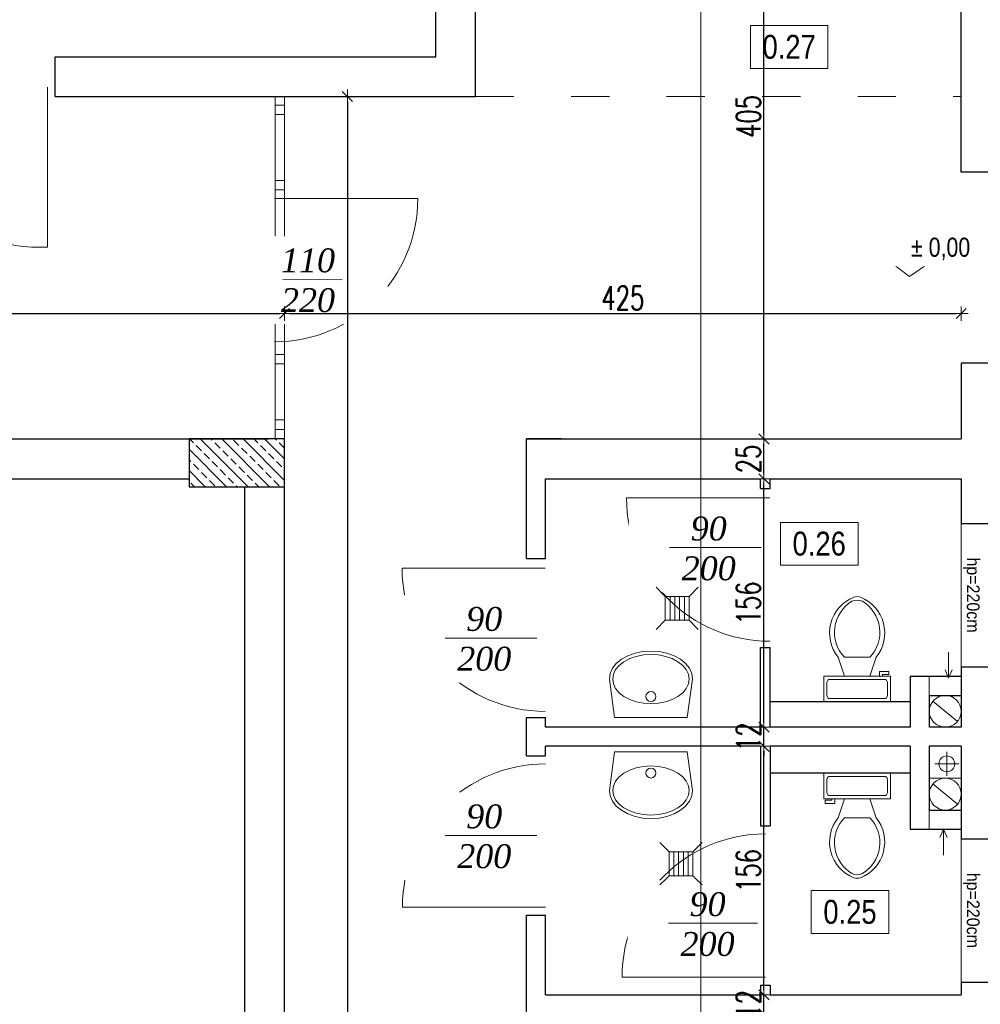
# Model space of a CAD drawing. Header units: millimetres. Extents: x 64838 to 107664, y -36848 to 0.
# Tile 53 of 109: x 77971 to 78574, y -28695 to -28077. Entities that reach past the tile are written whole.
import ezdxf

# ---------------------------------------------------------------- set-up
doc = ezdxf.new("R2010")
doc.units = ezdxf.units.MM
doc.linetypes.add('ACAD_ISO03W100', pattern=[30, 12, -18])
doc.layers.get('Defpoints').update_dxf_attribs({"color": 30})
for name, color, linetype, lineweight in [('0.09', 22, 'Continuous', 9), ('0.35', 132, 'Continuous', 35), ('J opisy', 7, 'Continuous', 9), ('J stolarka_okna', 144, 'Continuous', 0), ('J wymiary', 1, 'Continuous', 9), ('OPIS', 7, 'Continuous', 5), ('przerywana', 7, 'ACAD_ISO03W100', 15), ('sciany', 252, 'Continuous', 30)]:
    doc.layers.add(name, color=color, linetype=linetype, lineweight=lineweight)
doc.styles.add('ADESK2', font='simplex', dxfattribs={"width": 0.7})
doc.styles.get("Standard").update_dxf_attribs({"font": 'arial.ttf'})
doc.dimstyles.new('1-100', dxfattribs={"dimscale": 1.5, "dimtxt": 10, "dimasz": 2, "dimexe": 1, "dimexo": 1, "dimgap": 1.5, "dimtad": 1, "dimdec": 0, "dimrnd": 0.5, "dimdsep": 46, "dimtxsty": 'ADESK2', "dimblk": 'wymiar', "dimcen": -1, "dimdle": 5, "dimse1": 1, "dimse2": 1, "dimclrd": 256, "dimclre": 256, "dimclrt": 256, "dimadec": 0, "dimazin": 0, "dimtfac": 1, "dimtdec": 0, "dimtix": 1, "dimtmove": 0, "dimatfit": 3, "dimfxl": 20, "dimfxlon": 1, "dimtolj": 1, "dimtzin": 0, "dimarcsym": 0})

# ---------------------------------------------------------------- blocks, each defined once
blk = doc.blocks.new('Toaleta - góra')
for p, q in [((9.5, -6), (9.5, -2)), ((-10, -8.5), (-8, -8.5)), ((-10, -9.5), (-10, -8.5)), ((-8, -8.5), (-8, -8)), ((-7, -8), (-7, -9.5)), ((-4, -8), (-6, -14)), ((4, -8), (6, -14)), ((-7, -9.5), (-10, -9.5)), ((4, -14), (-4, -14))]:
    blk.add_line(p, q)
blk.add_lwpolyline([(10.5, -8), (10.5, 0), (-10.5, 0), (-10.5, -8)], close=True)
for points in [[(-9.5, -2), (-9.5, -6)], [(8.5, -1), (-8.5, -1)], [(-8.5, -7), (8.5, -7)]]:
    blk.add_lwpolyline(points)
for centre, radius, start, end in [((-8.62, -1.88), 0.884, 81.8699, 188.1301), ((8.62, -1.88), 0.884, 351.8699, 98.1301), ((-8.62, -6.12), 0.884, 171.8699, 278.1301), ((8.62, -6.12), 0.884, 261.8699, 8.1301), ((3.52, -21.58), 12.17, 141.4691, 247.9714), ((4.2, -21.82), 11.33, 136.3677, 238.9468), ((-3.52, -21.58), 12.17, 292.0284, 38.5307), ((-4.2, -21.82), 11.33, 301.053, 43.6321), ((0, -27.88), 4, 245.7318, 294.2682), ((0, -29), 4, 254.8605, 285.1395)]:
    blk.add_arc(centre, radius, start, end)
blk = doc.blocks.new('LAV_FLAT_BACK-OVAL_49')
at = {"layer": 'J opisy', "color": 0, "linetype": 'Continuous'}
for p, q in [((-0.2181, 0.2314), (-0.2502, 0)), ((0.2181, 0.2314), (-0.2181, 0.2314)), ((-0.218, 0.2311), (-0.2181, 0.2311)), ((0.2181, 0.2311), (0.218, 0.2311)), ((0.2496, 0), (0.2181, 0.2314)), ((-0.1622, 0.1042), (-0.1274, 0.1226)), ((-0.1274, 0.1226), (-0.0878, 0.1362)), ((-0.0878, 0.1362), (-0.0447, 0.1446)), ((-0.0447, 0.1446), (0, 0.1474)), ((0, 0.1474), (0.0447, 0.1446)), ((0.0447, 0.1446), (0.0878, 0.1362)), ((0.0878, 0.1362), (0.1274, 0.1226)), ((0.1274, 0.1226), (0.1622, 0.1042)), ((-0.2119, 0.0564), (-0.1907, 0.0819)), ((-0.1907, 0.0819), (-0.1622, 0.1042)), ((0.1622, 0.1042), (0.1907, 0.0819)), ((0.1907, 0.0819), (0.2119, 0.0564)), ((-0.2293, 0), (-0.2249, 0.0288)), ((-0.2249, 0.0288), (-0.2119, 0.0564)), ((0.2119, 0.0564), (0.2249, 0.0288)), ((0.2249, 0.0288), (0.2288, 0)), ((0.2288, 0), (0.2249, -0.0288)), ((0.2454, -0.0329), (0.2496, 0)), ((-0.2502, 0), (-0.2454, -0.0329)), ((-0.2454, -0.0329), (-0.2311, -0.0645)), ((-0.2249, -0.0288), (-0.2293, 0)), ((-0.2119, -0.0564), (-0.2249, -0.0288)), ((-0.1907, -0.0819), (-0.2119, -0.0564)), ((0.2119, -0.0564), (0.1907, -0.0819)), ((0.2249, -0.0288), (0.2119, -0.0564)), ((0.2311, -0.0645), (0.2454, -0.0329)), ((-0.2311, -0.0645), (-0.208, -0.0936)), ((-0.208, -0.0936), (-0.1769, -0.1191)), ((-0.1622, -0.1042), (-0.1907, -0.0819)), ((-0.1274, -0.1226), (-0.1622, -0.1042)), ((0.1622, -0.1042), (0.1274, -0.1226)), ((0.1907, -0.0819), (0.1622, -0.1042)), ((0.1769, -0.1191), (0.208, -0.0936)), ((0.208, -0.0936), (0.2311, -0.0645)), ((-0.1769, -0.1191), (-0.139, -0.1401)), ((-0.139, -0.1401), (-0.0957, -0.1556)), ((-0.0878, -0.1362), (-0.1274, -0.1226)), ((-0.0957, -0.1556), (-0.0488, -0.1652)), ((-0.0447, -0.1446), (-0.0878, -0.1362)), ((-0.0488, -0.1652), (0, -0.1685)), ((0, -0.1474), (-0.0447, -0.1446)), ((0.0447, -0.1446), (0, -0.1474)), ((0, -0.1685), (0.0488, -0.1652)), ((0.0878, -0.1362), (0.0447, -0.1446)), ((0.0488, -0.1652), (0.0957, -0.1556)), ((0.1274, -0.1226), (0.0878, -0.1362)), ((0.0957, -0.1556), (0.139, -0.1401)), ((0.139, -0.1401), (0.1769, -0.1191))]:
    blk.add_line(p, q, dxfattribs=at)
blk.add_circle((0, 0.105), 0.03, dxfattribs=at)
blk = doc.blocks.new('A$C518426B5')
at = {"layer": 'OPIS', "color": 251}
for p, q in [((0, 8.8), (11.93, 0)), ((0.02, 8.79), (54.19, 8.79)), ((11.93, 0), (24.54, 8.79))]:
    blk.add_line(p, q, dxfattribs=at)
blk = doc.blocks.new('wymiar')
for p, q in [((1.5, 0), (-1.5, 0)), ((1.06, 1.06), (-1.06, -1.06)), ((0, 1.5), (0, -1.5))]:
    blk.add_line(p, q)
blk = doc.blocks.new('*D999')
at = {"layer": 'Defpoints', "color": 0, "ltscale": 4}
for p in [(78438.25, -28688.98), (78485.64, -28688.98), (78484.37, -28700.98)]:
    blk.add_point(p, dxfattribs=at)
at = {"layer": 'J wymiary', "lineweight": -2}
for p, q in [((78438.25, -28685.98), (78438.25, -28682.98)), ((78438.25, -28700.98), (78438.25, -28688.98)), ((78438.25, -28703.98), (78438.25, -28706.98))]:
    blk.add_line(p, q, dxfattribs=at)
at = {"layer": 'J wymiary', "lineweight": -2, "ltscale": 4, "xscale": 3, "yscale": 3, "zscale": 3}
for p, rotation in [((78438.25, -28688.98), 270), ((78438.25, -28700.98), 90)]:
    blk.add_blockref('wymiar', p, dxfattribs=dict(at, rotation=rotation))
at = {"layer": 'J wymiary', "ltscale": 4, "insert": (78428.5, -28694.98), "char_height": 15, "attachment_point": 5, "rotation": 90, "style": 'ADESK2'}
blk.add_mtext('\\A1;12', dxfattribs=at)
blk = doc.blocks.new('*D1000')
at = {"layer": 'Defpoints', "color": 0, "ltscale": 4}
for p in [(78438.25, -28532.98), (78491.55, -28532.98), (78485.64, -28688.98)]:
    blk.add_point(p, dxfattribs=at)
at = {"layer": 'J wymiary', "lineweight": -2}
blk.add_line((78438.25, -28685.98), (78438.25, -28535.98), dxfattribs=at)
at = {"layer": 'J wymiary', "lineweight": -2, "ltscale": 4, "xscale": 3, "yscale": 3, "zscale": 3}
for p, rotation in [((78438.25, -28532.98), 90), ((78438.25, -28688.98), 270)]:
    blk.add_blockref('wymiar', p, dxfattribs=dict(at, rotation=rotation))
at = {"layer": 'J wymiary', "ltscale": 4, "insert": (78428.5, -28610.98), "char_height": 15, "attachment_point": 5, "rotation": 90, "style": 'ADESK2'}
blk.add_mtext('\\A1;156', dxfattribs=at)
blk = doc.blocks.new('*D1001')
at = {"layer": 'Defpoints', "color": 0, "ltscale": 4}
for p in [(78438.25, -28520.98), (78494.08, -28520.98), (78491.55, -28532.98)]:
    blk.add_point(p, dxfattribs=at)
at = {"layer": 'J wymiary', "lineweight": -2}
for p, q in [((78438.25, -28517.98), (78438.25, -28514.98)), ((78438.25, -28532.98), (78438.25, -28520.98)), ((78438.25, -28535.98), (78438.25, -28538.98))]:
    blk.add_line(p, q, dxfattribs=at)
at = {"layer": 'J wymiary', "lineweight": -2, "ltscale": 4, "xscale": 3, "yscale": 3, "zscale": 3}
for p, rotation in [((78438.25, -28520.98), 270), ((78438.25, -28532.98), 90)]:
    blk.add_blockref('wymiar', p, dxfattribs=dict(at, rotation=rotation))
at = {"layer": 'J wymiary', "ltscale": 4, "insert": (78428.5, -28526.98), "char_height": 15, "attachment_point": 5, "rotation": 90, "style": 'ADESK2'}
blk.add_mtext('\\A1;12', dxfattribs=at)
blk = doc.blocks.new('*D1002')
at = {"layer": 'Defpoints', "color": 0, "ltscale": 4}
for p in [(78438.25, -28364.98), (78504.64, -28364.98), (78494.08, -28520.98)]:
    blk.add_point(p, dxfattribs=at)
at = {"layer": 'J wymiary', "lineweight": -2}
blk.add_line((78438.25, -28517.98), (78438.25, -28367.98), dxfattribs=at)
at = {"layer": 'J wymiary', "lineweight": -2, "ltscale": 4, "xscale": 3, "yscale": 3, "zscale": 3}
for p, rotation in [((78438.25, -28364.98), 90), ((78438.25, -28520.98), 270)]:
    blk.add_blockref('wymiar', p, dxfattribs=dict(at, rotation=rotation))
at = {"layer": 'J wymiary', "ltscale": 4, "insert": (78428.5, -28442.98), "char_height": 15, "attachment_point": 5, "rotation": 90, "style": 'ADESK2'}
blk.add_mtext('\\A1;156', dxfattribs=at)
blk = doc.blocks.new('*D1003')
at = {"layer": 'Defpoints', "color": 0, "ltscale": 4}
for p in [(78438.25, -28339.98), (78503.37, -28339.98), (78504.64, -28364.98)]:
    blk.add_point(p, dxfattribs=at)
at = {"layer": 'J wymiary', "lineweight": -2}
blk.add_line((78438.25, -28361.98), (78438.25, -28342.98), dxfattribs=at)
at = {"layer": 'J wymiary', "lineweight": -2, "ltscale": 4, "xscale": 3, "yscale": 3, "zscale": 3}
for p, rotation in [((78438.25, -28339.98), 90), ((78438.25, -28364.98), 270)]:
    blk.add_blockref('wymiar', p, dxfattribs=dict(at, rotation=rotation))
at = {"layer": 'J wymiary', "ltscale": 4, "insert": (78428.5, -28352.48), "char_height": 15, "attachment_point": 5, "rotation": 90, "style": 'ADESK2'}
blk.add_mtext('\\A1;25', dxfattribs=at)
blk = doc.blocks.new('*D1004')
at = {"layer": 'Defpoints', "color": 0, "ltscale": 4}
for p in [(78438.25, -27934.98), (78543.78, -27934.98), (78503.37, -28339.98)]:
    blk.add_point(p, dxfattribs=at)
at = {"layer": 'J wymiary', "lineweight": -2}
blk.add_line((78438.25, -28336.98), (78438.25, -27937.98), dxfattribs=at)
at = {"layer": 'J wymiary', "lineweight": -2, "ltscale": 4, "xscale": 3, "yscale": 3, "zscale": 3}
for p, rotation in [((78438.25, -27934.98), 90), ((78438.25, -28339.98), 270)]:
    blk.add_blockref('wymiar', p, dxfattribs=dict(at, rotation=rotation))
at = {"layer": 'J wymiary', "ltscale": 4, "insert": (78428.5, -28137.48), "char_height": 15, "attachment_point": 5, "rotation": 90, "style": 'ADESK2'}
blk.add_mtext('\\A1;405', dxfattribs=at)
blk = doc.blocks.new('*D1011')
at = {"layer": 'Defpoints', "color": 0, "ltscale": 4}
for p in [(78137.12, -28261.2), (76632.12, -28292.95), (78137.12, -28347.91)]:
    blk.add_point(p, dxfattribs=at)
at = {"layer": 'J wymiary', "lineweight": -2}
blk.add_line((76635.12, -28261.2), (78134.12, -28261.2), dxfattribs=at)
at = {"layer": 'J wymiary', "lineweight": -2, "ltscale": 4, "xscale": 3, "yscale": 3, "zscale": 3, "rotation": 180}
blk.add_blockref('wymiar', (76632.12, -28261.2), dxfattribs=at)
at = {"layer": 'J wymiary', "lineweight": -2, "ltscale": 4, "xscale": 3, "yscale": 3, "zscale": 3}
blk.add_blockref('wymiar', (78137.12, -28261.2), dxfattribs=at)
at = {"layer": 'J wymiary', "ltscale": 4, "insert": (77384.62, -28251.45), "char_height": 15, "attachment_point": 5, "style": 'ADESK2'}
blk.add_mtext('\\A1;1505', dxfattribs=at)
blk = doc.blocks.new('*D1012')
at = {"layer": 'Defpoints', "color": 0, "ltscale": 4}
for p in [(78562.12, -28261.2), (78562.12, -28325.16), (78137.12, -28347.91)]:
    blk.add_point(p, dxfattribs=at)
at = {"layer": 'J wymiary', "lineweight": -2}
blk.add_line((78140.12, -28261.2), (78559.12, -28261.2), dxfattribs=at)
at = {"layer": 'J wymiary', "lineweight": -2, "ltscale": 4, "xscale": 3, "yscale": 3, "zscale": 3, "rotation": 180}
blk.add_blockref('wymiar', (78137.12, -28261.2), dxfattribs=at)
at = {"layer": 'J wymiary', "lineweight": -2, "ltscale": 4, "xscale": 3, "yscale": 3, "zscale": 3}
blk.add_blockref('wymiar', (78562.12, -28261.2), dxfattribs=at)
at = {"layer": 'J wymiary', "ltscale": 4, "insert": (78349.62, -28251.45), "char_height": 15, "attachment_point": 5, "style": 'ADESK2'}
blk.add_mtext('\\A1;425', dxfattribs=at)
blk = doc.blocks.new('*D1013')
at = {"layer": 'Defpoints', "color": 0, "ltscale": 4}
for p in [(76182.12, -28654.98), (78112.12, -28654.98), (78112.12, -28715.41)]:
    blk.add_point(p, dxfattribs=at)
at = {"layer": 'J wymiary', "lineweight": -2}
blk.add_line((76185.12, -28715.41), (78109.12, -28715.41), dxfattribs=at)
at = {"layer": 'J wymiary', "lineweight": -2, "ltscale": 4, "xscale": 3, "yscale": 3, "zscale": 3, "rotation": 180}
blk.add_blockref('wymiar', (76182.12, -28715.41), dxfattribs=at)
at = {"layer": 'J wymiary', "lineweight": -2, "ltscale": 4, "xscale": 3, "yscale": 3, "zscale": 3}
blk.add_blockref('wymiar', (78112.12, -28715.41), dxfattribs=at)
at = {"layer": 'J wymiary', "ltscale": 4, "insert": (77147.12, -28705.66), "char_height": 15, "attachment_point": 5, "style": 'ADESK2'}
blk.add_mtext('\\A1;1930', dxfattribs=at)
blk = doc.blocks.new('*D1062')
at = {"layer": 'Defpoints', "color": 0, "ltscale": 4}
for p in [(78137.12, -28124.98), (78137.14, -29389.98), (78176.56, -29389.98)]:
    blk.add_point(p, dxfattribs=at)
at = {"layer": 'J wymiary', "lineweight": -2}
blk.add_line((78176.56, -28127.98), (78176.56, -29386.98), dxfattribs=at)
at = {"layer": 'J wymiary', "lineweight": -2, "ltscale": 4, "xscale": 3, "yscale": 3, "zscale": 3}
for p, rotation in [((78176.56, -28124.98), 90), ((78176.56, -29389.98), 270)]:
    blk.add_blockref('wymiar', p, dxfattribs=dict(at, rotation=rotation))
at = {"layer": 'J wymiary', "ltscale": 4, "insert": (78166.81, -28757.48), "char_height": 15, "attachment_point": 5, "rotation": 90, "style": 'ADESK2'}
blk.add_mtext('\\A1;1265', dxfattribs=at)
blk = doc.blocks.new('*D1140')
at = {"layer": 'Defpoints', "color": 0, "ltscale": 4}
for p in [(80950.45, -27798.48), (78152.12, -31984.98), (82531.54, -31984.98)]:
    blk.add_point(p, dxfattribs=at)
at = {"layer": 'J wymiary', "lineweight": -2}
blk.add_line((82531.54, -27801.48), (82531.54, -31981.98), dxfattribs=at)
at = {"layer": 'J wymiary', "lineweight": -2, "ltscale": 4, "xscale": 3, "yscale": 3, "zscale": 3}
for p, rotation in [((82531.54, -27798.48), 90), ((82531.54, -31984.98), 270)]:
    blk.add_blockref('wymiar', p, dxfattribs=dict(at, rotation=rotation))
at = {"layer": 'J wymiary', "ltscale": 4, "insert": (82521.79, -29891.73), "char_height": 15, "attachment_point": 5, "rotation": 90, "style": 'ADESK2'}
blk.add_mtext('\\A1;4187', dxfattribs=at)
blk = doc.blocks.new('*D1166')
at = {"layer": 'Defpoints', "color": 0, "ltscale": 4}
for p in [(78454.62, -27377.34), (78454.62, -27492.13), (78602.12, -28656.68)]:
    blk.add_point(p, dxfattribs=at)
at = {"layer": 'J wymiary', "lineweight": -2, "ltscale": 4}
blk.add_line((78599.12, -27377.34), (78457.62, -27377.34), dxfattribs=at)
at = {"layer": 'J wymiary', "lineweight": -2, "ltscale": 4, "xscale": 3, "yscale": 3, "zscale": 3, "rotation": 180}
blk.add_blockref('wymiar', (78454.62, -27377.34), dxfattribs=at)
at = {"layer": 'J wymiary', "lineweight": -2, "ltscale": 4, "xscale": 3, "yscale": 3, "zscale": 3}
blk.add_blockref('wymiar', (78602.12, -27377.34), dxfattribs=at)
at = {"layer": 'J wymiary', "ltscale": 4, "insert": (78528.37, -27367.59), "char_height": 15, "attachment_point": 5, "style": 'ADESK2'}
blk.add_mtext('\\A1;148', dxfattribs=at)
blk = doc.blocks.new('*D1187')
at = {"layer": 'Defpoints', "color": 0, "ltscale": 4}
for p in [(82232.12, -27104.18), (76142.12, -27497.5), (82232.12, -29537.48)]:
    blk.add_point(p, dxfattribs=at)
at = {"layer": 'J wymiary', "lineweight": -2, "ltscale": 4}
blk.add_line((76145.12, -27104.18), (82229.12, -27104.18), dxfattribs=at)
at = {"layer": 'J wymiary', "lineweight": -2, "ltscale": 4, "xscale": 3, "yscale": 3, "zscale": 3, "rotation": 180}
blk.add_blockref('wymiar', (76142.12, -27104.18), dxfattribs=at)
at = {"layer": 'J wymiary', "lineweight": -2, "ltscale": 4, "xscale": 3, "yscale": 3, "zscale": 3}
blk.add_blockref('wymiar', (82232.12, -27104.18), dxfattribs=at)
at = {"layer": 'J wymiary', "ltscale": 4, "insert": (79187.12, -27094.43), "char_height": 15, "attachment_point": 5, "style": 'ADESK2'}
blk.add_mtext('\\A1;6090', dxfattribs=at)

msp = doc.modelspace()

# ---------------------------------------------------------------- hatches: boundary and pattern name
at = {"layer": 'J opisy'}
h = msp.add_hatch(dxfattribs=at)
h.set_pattern_fill('ANSI33', color=256, scale=1.5, angle=90, style=0)
h.set_pattern_definition([(135, (10492.195, -22509.741), (-6.7351921, -6.7351921), []), (135, (10492.195, -22503.006), (-6.7351921, -6.7351921), [4.7625, -2.38125])])
h.paths.add_polyline_path([(78137.12, -28369.98), (78137.12, -28339.98), (78107.12, -28354.98)])
h.paths.add_polyline_path([(78137.12, -28369.98), (78107.12, -28354.98), (78077.12, -28369.98)])
h.paths.add_polyline_path([(78107.12, -28354.98), (78137.12, -28339.98), (78077.12, -28339.98)])
h.paths.add_polyline_path([(78107.12, -28354.98), (78077.12, -28339.98), (78077.12, -28369.98)])

# ---------------------------------------------------------------- linework, layer by layer
at = {"layer": '0.09'}
for p, q in [((78542.12, -28500.98), (78562.12, -28500.98)), ((78542.12, -28532.98), (78542.12, -28552.98))]:
    msp.add_line(p, q, dxfattribs=at)
at = {"layer": '0.35'}
msp.add_line((78311.12, -28339.98), (78289.12, -28339.98), dxfattribs=at)
at = {"layer": 'J opisy'}
for p, q in [((78376.23, -28453.81), (78370.45, -28459.59)), ((78391.23, -28453.81), (78376.23, -28453.81)), ((78391.23, -28453.81), (78397.02, -28459.59)), ((78372.86, -28593.45), (78378.64, -28599.24)), ((78399.42, -28593.45), (78393.64, -28599.24)), ((78378.64, -28599.24), (78393.64, -28599.24))]:
    msp.add_line(p, q, dxfattribs=at)
at = {"layer": 'J opisy', "linetype": 'Continuous', "lineweight": 9}
for p, q in [((78554.23, -28473.84), (78554.23, -28490.12)), ((78542.12, -28500.98), (78542.12, -28488.98)), ((78554.23, -28490.12), (78552, -28484.94)), ((78554.23, -28490.12), (78556.46, -28484.94)), ((78559.86, -28517.32), (78544.41, -28504.61)), ((78553.12, -28551.56), (78553.12, -28536.36)), ((78545.52, -28543.96), (78560.72, -28543.96)), ((78542.12, -28552.98), (78562.12, -28552.98)), ((78559.86, -28569.32), (78544.41, -28556.61)), ((78542.12, -28572.98), (78542.12, -28584.98)), ((78551.04, -28584.98), (78548.81, -28590.16)), ((78551.04, -28601.26), (78551.04, -28584.98)), ((78551.04, -28584.98), (78553.27, -28590.16))]:
    msp.add_line(p, q, dxfattribs=at)
for centre, radius in [((78552.12, -28510.98), 10), ((78553.12, -28543.96), 5), ((78552.12, -28562.98), 10)]:
    msp.add_circle(centre, radius, dxfattribs=at)
at = {"layer": 'J stolarka_okna', "linetype": 'Continuous', "lineweight": 9}
for p, q in [((77988.12, -28119.13), (77988.12, -28219.49)), ((78131.12, -28339.98), (78131.12, -28124.98)), ((78137.12, -28339.98), (78137.12, -28124.98)), ((78131.12, -28130.29), (78137.12, -28130.29)), ((78131.12, -28130.29), (78137.12, -28130.29)), ((78131.12, -28136.29), (78137.12, -28136.29)), ((78131.12, -28177.63), (78137.12, -28177.63)), ((78131.12, -28183.47), (78137.12, -28183.47)), ((78131.12, -28183.47), (78137.12, -28183.47)), ((78130.83, -28188.99), (78220.83, -28188.99)), ((78131.12, -28286.88), (78137.12, -28286.88)), ((78131.12, -28286.88), (78137.12, -28286.88)), ((78131.12, -28292.88), (78137.12, -28292.88)), ((78131.12, -28327.98), (78137.12, -28327.98)), ((78131.12, -28327.98), (78137.12, -28327.98)), ((78131.12, -28333.98), (78137.12, -28333.98)), ((78441.91, -28376.98), (78351.91, -28376.98)), ((78562.12, -28482.98), (78562.12, -28392.98)), ((78300.91, -28421.01), (78210.91, -28421.01)), ((78562.12, -28680.98), (78562.12, -28590.98)), ((78301.12, -28633.98), (78211.12, -28633.98)), ((78439.12, -28677.98), (78349.12, -28677.98))]:
    msp.add_line(p, q, dxfattribs=at)
for centre, radius, start, end in [((77983.07, -28125.09), 94.53, 176.36642, 273.06646), ((78130.83, -28188.99), 90, 270, 0), ((78441.91, -28376.98), 90, 180, 270), ((78300.91, -28421.01), 90, 180, 270), ((78301.12, -28633.98), 90, 90, 180), ((78439.12, -28677.98), 90, 90, 180)]:
    msp.add_arc(centre, radius, start, end, dxfattribs=at)
at = {"layer": 'OPIS'}
for points in [[(78478.46, -28107.3), (78429.71, -28107.3), (78429.71, -28080.42), (78478.46, -28080.42)], [(78516.65, -28650.47), (78467.9, -28650.47), (78467.9, -28623.59), (78516.65, -28623.59)]]:
    msp.add_lwpolyline(points, close=True, dxfattribs=at)
at = {"layer": 'przerywana', "ltscale": 2}
msp.add_line((78257.12, -28124.98), (78562.12, -28124.98), dxfattribs=at)
at = {"layer": 'sciany'}
for p, q in [((78232.12, -28099.98), (78232.12, -27524.98)), ((78257.12, -28124.98), (78257.12, -27524.98)), ((78562.12, -28124.98), (78562.12, -27524.98)), ((77993.12, -28099.98), (78232.12, -28099.98)), ((77993.12, -28124.98), (77993.12, -28099.98)), ((77993.12, -28124.98), (78257.12, -28124.98)), ((78562.12, -28172.48), (78562.12, -28124.98)), ((78602.12, -28172.48), (78562.12, -28172.48)), ((78602.12, -28292.48), (78562.12, -28292.48)), ((78562.12, -28292.48), (78562.12, -28339.98)), ((77937.12, -28339.98), (78127.12, -28339.98)), ((78289.12, -28414.98), (78289.12, -28339.98)), ((78289.12, -28339.98), (78562.12, -28339.98)), ((77937.12, -28364.98), (78077.12, -28364.98)), ((78301.12, -28414.98), (78301.12, -28364.98)), ((78301.12, -28364.98), (78436.12, -28364.98)), ((78436.12, -28370.98), (78436.12, -28364.98)), ((78442.12, -28364.98), (78562.12, -28364.98)), ((78442.12, -28370.98), (78442.12, -28364.98)), ((78562.12, -28364.98), (78562.12, -28392.98)), ((78112.12, -28939.98), (78112.12, -28369.98)), ((78137.12, -28997.48), (78137.12, -28369.98)), ((78436.12, -28370.98), (78442.12, -28370.98)), ((78562.12, -28392.98), (78602.12, -28392.98)), ((78289.12, -28414.98), (78301.12, -28414.98)), ((78436.12, -28520.98), (78436.12, -28470.98)), ((78436.12, -28470.98), (78442.12, -28470.98)), ((78442.12, -28520.98), (78442.12, -28470.98)), ((78562.12, -28482.98), (78562.12, -28520.98)), ((78562.12, -28482.98), (78602.12, -28482.98)), ((78530.12, -28488.98), (78562.12, -28488.98)), ((78530.12, -28488.98), (78530.12, -28520.98)), ((78542.12, -28500.98), (78562.12, -28500.98)), ((78542.12, -28500.98), (78542.12, -28520.98)), ((78530.12, -28504.98), (78442.12, -28504.98)), ((78289.12, -28538.98), (78289.12, -28514.98)), ((78289.12, -28514.98), (78301.12, -28514.98)), ((78301.12, -28520.98), (78301.12, -28514.98)), ((78436.12, -28520.98), (78301.12, -28520.98)), ((78530.12, -28520.98), (78442.12, -28520.98)), ((78562.12, -28520.98), (78542.12, -28520.98)), ((78301.12, -28538.98), (78301.12, -28532.98)), ((78436.12, -28532.98), (78301.12, -28532.98)), ((78436.12, -28532.98), (78436.12, -28582.98)), ((78530.12, -28532.98), (78442.12, -28532.98)), ((78442.12, -28532.98), (78442.12, -28582.98)), ((78530.12, -28532.98), (78530.12, -28584.98)), ((78562.12, -28532.98), (78542.12, -28532.98)), ((78542.12, -28532.98), (78542.12, -28572.98)), ((78562.12, -28532.98), (78562.12, -28590.98)), ((78289.12, -28538.98), (78301.12, -28538.98)), ((78530.12, -28549.85), (78442.12, -28549.85)), ((78542.12, -28572.98), (78562.12, -28572.98)), ((78436.12, -28582.98), (78442.12, -28582.98)), ((78530.12, -28584.98), (78562.12, -28584.98)), ((78562.12, -28590.98), (78602.12, -28590.98)), ((78289.12, -28705.98), (78289.12, -28638.98)), ((78289.12, -28638.98), (78301.12, -28638.98)), ((78301.12, -28688.98), (78301.12, -28638.98)), ((78562.12, -28680.98), (78562.12, -28688.98)), ((78562.12, -28680.98), (78602.12, -28680.98)), ((78436.12, -28682.98), (78436.12, -28688.98)), ((78436.12, -28682.98), (78442.12, -28682.98)), ((78442.12, -28682.98), (78442.12, -28688.98)), ((78301.12, -28688.98), (78436.12, -28688.98)), ((78442.12, -28688.98), (78562.12, -28688.98))]:
    msp.add_line(p, q, dxfattribs=at)
msp.add_lwpolyline([(78077.12, -28339.98), (78077.12, -28369.98), (78137.12, -28369.98), (78137.12, -28339.98)], close=True, dxfattribs=at)

# ---------------------------------------------------------------- block references
at = {"layer": 'J opisy'}
for name, p, xscale, yscale, zscale, rotation in [('Toaleta - góra', (78496.79, -28504.98), 2, 2, 2, 180), ('LAV_FLAT_BACK-OVAL_49', (78367.25, -28490.74), 104.5439999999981, 104.5439999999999, 104.544, 180), ('LAV_FLAT_BACK-OVAL_49', (78367.25, -28560.72), -104.5439999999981, 104.5439999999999, 104.544, 359.999999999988), ('Toaleta - góra', (78496.79, -28549.85), 2, 2, 2, 360)]:
    msp.add_blockref(name, p, dxfattribs=dict(at, xscale=xscale, yscale=yscale, zscale=zscale, rotation=rotation))

# ---------------------------------------------------------------- texts
at = {"layer": 'J opisy', "insert": (78607.55, -28231.39), "char_height": 15, "width": 85.2264, "attachment_point": 5, "bg_fill": 2}
msp.add_mtext('{\\fTimes New Roman|b0|i1|c238|p18;110\\P250}', dxfattribs=at)
at = {"layer": 'J opisy', "char_height": 8, "width": 72.5, "attachment_point": 5, "rotation": 270, "line_spacing_factor": 0.771429}
for insert in [(78568.49, -28437.98), (78568.49, -28635.98)]:
    msp.add_mtext('\\pxsm1;{\\W0.9;hp=220cm}', dxfattribs=dict(at, insert=insert))
at = {"layer": 'OPIS', "char_height": 15, "width": 48.75, "attachment_point": 5, "line_spacing_factor": 0.857143}
for s, insert in [('{\\fArial Narrow|b0|i0|c238|p34;0.27}', (78454.08, -28093.86)), ('{\\fArial Narrow|b0|i0|c238|p34;0.25}', (78492.28, -28637.03))]:
    msp.add_mtext(s, dxfattribs=dict(at, insert=insert))

# ---------------------------------------------------------------- dimensions: what is measured, and where the dimension line sits
at = {"layer": 'J wymiary'}
for base, p1, p2, picture, middle in [((78438.25, -28339.98), (78504.64, -28364.98), (78503.37, -28339.98), '*D1003', (78428.5, -28352.48)), ((78438.25, -28520.98), (78491.55, -28532.98), (78494.08, -28520.98), '*D1001', (78428.5, -28526.98)), ((78438.25, -28688.98), (78484.37, -28700.98), (78485.64, -28688.98), '*D999', (78428.5, -28694.98))]:
    dim = msp.add_linear_dim(base=base, p1=p1, p2=p2, angle=90, dimstyle='1-100', override={"dimblk": 'wymiar'}, dxfattribs=at)
    dim.commit()
    dim.dimension.update_dxf_attribs({"geometry": picture, "text_midpoint": middle})
dim = msp.add_linear_dim(base=(78112.12, -28715.41), p1=(76182.12, -28654.98), p2=(78112.12, -28654.98), dimstyle='1-100', override={"dimblk": 'wymiar'}, dxfattribs=at)
dim.commit()
dim.dimension.update_dxf_attribs({"geometry": '*D1013', "text_midpoint": (77147.12, -28705.66)})

# ---------------------------------------------------------------- next in the draw order: block references
at = {"layer": 'J opisy', "extrusion": (0, 0, -1), "xscale": -1, "zscale": -1}
msp.add_blockref('A$C518426B5', (-78517.84, -28238.05), dxfattribs=at)

# ---------------------------------------------------------------- next in the draw order: texts
at = {"layer": 'J opisy', "char_height": 15, "width": 85.2264, "attachment_point": 5, "bg_fill": 2}
for s, insert in [('{\\fTimes New Roman|b0|i1|c238|p18;110\\P220}', (78151.83, -28240.42)), ('{\\fTimes New Roman|b0|i1|c238|p18;90\\P200}', (78403.55, -28408.81)), ('{\\fTimes New Roman|b0|i1|c238|p18;90\\P200}', (78262.55, -28465.59)), ('{\\fTimes New Roman|b0|i1|c238|p18;90\\P200}', (78262.55, -28589.59)), ('{\\fTimes New Roman|b0|i1|c238|p18;90\\P200}', (78402.83, -28644.71))]:
    msp.add_mtext(s, dxfattribs=dict(at, insert=insert))

# ---------------------------------------------------------------- next in the draw order: linework, layer by layer
at = {"layer": 'J opisy'}
for p, q in [((78136.05, -28239.89), (78173.36, -28240.14)), ((78378.92, -28408.19), (78436.52, -28408.19)), ((78370.45, -28433.03), (78376.23, -28438.81)), ((78397.02, -28433.03), (78391.23, -28438.81)), ((78376.23, -28453.81), (78376.23, -28438.81)), ((78376.23, -28438.81), (78391.23, -28438.81)), ((78379.23, -28438.81), (78379.23, -28453.81)), ((78382.23, -28438.81), (78382.23, -28453.81)), ((78385.23, -28438.81), (78385.23, -28453.81)), ((78388.23, -28438.81), (78388.23, -28453.81)), ((78391.23, -28438.81), (78391.23, -28453.81)), ((78237.92, -28464.98), (78295.52, -28464.98)), ((78237.92, -28588.98), (78295.52, -28588.98)), ((78378.64, -28614.24), (78378.64, -28599.24)), ((78381.64, -28599.24), (78381.64, -28614.24)), ((78384.64, -28599.24), (78384.64, -28614.24)), ((78387.64, -28599.24), (78387.64, -28614.24)), ((78390.64, -28599.24), (78390.64, -28614.24)), ((78393.64, -28599.24), (78393.64, -28614.24)), ((78378.64, -28614.24), (78372.86, -28620.02)), ((78393.64, -28614.24), (78378.64, -28614.24)), ((78393.64, -28614.24), (78399.42, -28620.02)), ((78378.2, -28644.1), (78434.23, -28644.1))]:
    msp.add_line(p, q, dxfattribs=at)
at = {"layer": 'OPIS'}
msp.add_line((78398.65, -27298.99), (78398.65, -30003.83), dxfattribs=at)
msp.add_lwpolyline([(78497.32, -28419.23), (78448.57, -28419.23), (78448.57, -28392.36), (78497.32, -28392.36)], close=True, dxfattribs=at)

# ---------------------------------------------------------------- next in the draw order: texts
at = {"layer": 'J opisy', "insert": (78549.21, -28220.7, 0), "char_height": 12, "width": 85.2264, "attachment_point": 5, "bg_fill": 2}
msp.add_mtext('{\\W0.8;%%P 0,00}', dxfattribs=at)
at = {"layer": 'OPIS', "insert": (78472.95, -28405.8), "char_height": 15, "width": 48.75, "attachment_point": 5, "line_spacing_factor": 0.857143}
msp.add_mtext('{\\fArial Narrow|b0|i0|c238|p34;0.26}', dxfattribs=at)

# ---------------------------------------------------------------- next in the draw order: dimensions: what is measured, and where the dimension line sits
at = {"layer": 'J wymiary'}
for base, p1, p2, picture, middle in [((78176.56, -29389.98), (78137.12, -28124.98), (78137.14, -29389.98), '*D1062', (78166.81, -28757.48)), ((78438.25, -28364.98), (78494.08, -28520.98), (78504.64, -28364.98), '*D1002', (78428.5, -28442.98)), ((78438.25, -28532.98), (78485.64, -28688.98), (78491.55, -28532.98), '*D1000', (78428.5, -28610.98))]:
    dim = msp.add_linear_dim(base=base, p1=p1, p2=p2, angle=90, dimstyle='1-100', override={"dimblk": 'wymiar'}, dxfattribs=at)
    dim.commit()
    dim.dimension.update_dxf_attribs({"geometry": picture, "text_midpoint": middle})
for base, p1, p2, picture, middle in [((78137.12, -28261.2), (76632.12, -28292.95), (78137.12, -28347.91), '*D1011', (77384.62, -28251.45)), ((78562.12, -28261.2), (78137.12, -28347.91), (78562.12, -28325.16), '*D1012', (78349.62, -28251.45))]:
    dim = msp.add_linear_dim(base=base, p1=p1, p2=p2, dimstyle='1-100', override={"dimblk": 'wymiar'}, dxfattribs=at)
    dim.commit()
    dim.dimension.update_dxf_attribs({"geometry": picture, "text_midpoint": middle})

# ---------------------------------------------------------------- next in the draw order: dimensions: what is measured, and where the dimension line sits
at = {"layer": 'J wymiary', "ltscale": 4}
for base, p1, p2, override, picture, middle in [((82232.12, -27104.18), (76142.12, -27497.5), (82232.12, -29537.48), {"dimblk": 'wymiar', "dimtmove": 1}, '*D1187', (79187.12, -27094.43)), ((78454.62498107, -27377.34008809), (78602.12498107, -28656.68272774), (78454.62498107, -27492.13250777), {"dimtmove": 1}, '*D1166', (78528.37498107, -27367.59008809))]:
    dim = msp.add_linear_dim(base=base, p1=p1, p2=p2, dimstyle='1-100', override=override, dxfattribs=at)
    dim.commit()
    dim.dimension.update_dxf_attribs({"geometry": picture, "text_midpoint": middle})
at = {"layer": 'J wymiary'}
for base, p1, p2, picture, middle in [((82531.53880552, -31984.97890319), (80950.4472411, -27798.47890319), (78152.12498107, -31984.97890319), '*D1140', (82521.78880552, -29891.72890319)), ((78438.25, -27934.98), (78503.37, -28339.98), (78543.78, -27934.98), '*D1004', (78428.5, -28137.48))]:
    dim = msp.add_linear_dim(base=base, p1=p1, p2=p2, angle=90, dimstyle='1-100', override={"dimblk": 'wymiar'}, dxfattribs=at)
    dim.commit()
    dim.dimension.update_dxf_attribs({"geometry": picture, "text_midpoint": middle})

doc.saveas('drawing.dxf')
